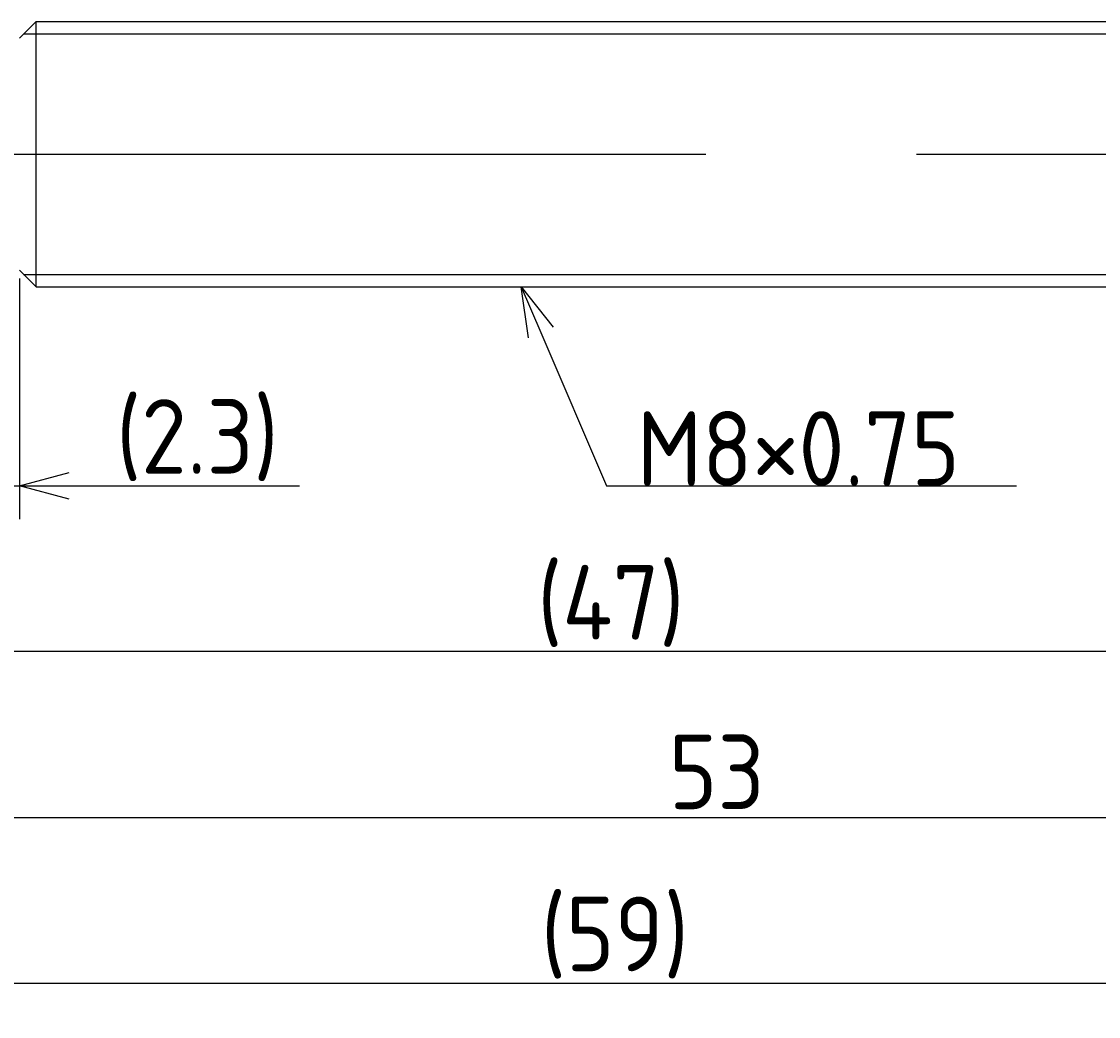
# Model space of a CAD drawing. Extents: x 148 to 301, y 133 to 182.
# Tile 6 of 7: x 232 to 265, y 142 to 172. Entities that reach past the tile are written whole.
import ezdxf

# ---------------------------------------------------------------- set-up
doc = ezdxf.new("R2010")
doc.units = 0
doc.linetypes.add('CENTER', pattern=[50.8, 31.75, -6.35, 6.35, -6.35])
doc.layers.get('0').update_dxf_attribs({"linetype": 'CONTINUOUS'})
doc.layers.get('DEFPOINTS').update_dxf_attribs({"linetype": 'CONTINUOUS'})
doc.layers.add('図形', color=7, linetype='CONTINUOUS')
doc.layers.add('寸法_文字', color=3, linetype='CONTINUOUS')
doc.layers.get('0').off()
doc.styles.add('DIMENSION', font='isocp.shx', dxfattribs={"bigfont": 'bigfont.shx'})
doc.dimstyles.get("Standard").update_dxf_attribs({"dimtxt": 0.18, "dimasz": 0.18, "dimexe": 0.18, "dimexo": 0.0625, "dimgap": 0.09, "dimtad": 0, "dimtih": 1, "dimtoh": 1, "dimzin": 0, "dimcen": 0.09, "dimazin": 3, "dimtfac": 1, "dimtofl": 0, "dimtmove": 0, "dimatfit": 3})

# ---------------------------------------------------------------- blocks, each defined once
blk = doc.blocks.new('_OPEN30')
at = {"color": 0, "linetype": 'BYBLOCK'}
for p, q in [((-1, 0.268), (0, 0)), ((0, 0), (-1, -0.268)), ((0, 0), (-1, 0))]:
    blk.add_line(p, q, dxfattribs=at)
blk = doc.blocks.new('*U27')
at = {"layer": '寸法_文字', "color": 3, "style": 'DIMENSION'}
blk.add_text('(47)', height=2.25, dxfattribs=at).set_placement((247.9125, 152.8625))
blk = doc.blocks.new('*D6')
at = {"layer": 'DEFPOINTS', "color": 0}
for p in [(230, 164), (277, 164), (230, 152.5)]:
    blk.add_point(p, dxfattribs=at)
at = {"layer": '寸法_文字', "color": 3}
for p, q in [((230, 163.75), (230, 151.5)), ((277, 163.75), (277, 151.5)), ((275.5, 152.5), (231.5, 152.5))]:
    blk.add_line(p, q, dxfattribs=at)
at = {"layer": '図形'}
blk.add_blockref('*U27', (0, 0), dxfattribs=at)
at = {"layer": '寸法_文字', "color": 3, "xscale": 1.5, "yscale": 1.5, "zscale": 1.5, "rotation": 180}
blk.add_blockref('_OPEN30', (230, 152.5), dxfattribs=at)
at = {"layer": '寸法_文字', "color": 3, "xscale": 1.5, "yscale": 1.5, "zscale": 1.5}
blk.add_blockref('_OPEN30', (277, 152.5), dxfattribs=at)
blk = doc.blocks.new('*U28')
at = {"layer": '寸法_文字', "color": 3, "style": 'DIMENSION'}
blk.add_text('(59)', height=2.25, dxfattribs=at).set_placement((248.021, 142.863))
blk = doc.blocks.new('*D8')
at = {"layer": 'DEFPOINTS', "color": 0}
for p in [(224, 166.475), (283, 164.3), (283, 142.5)]:
    blk.add_point(p, dxfattribs=at)
at = {"layer": '寸法_文字', "color": 3}
for p, q in [((224, 166.225), (224, 141.5)), ((283, 164.05), (283, 141.5)), ((225.5, 142.5), (281.5, 142.5))]:
    blk.add_line(p, q, dxfattribs=at)
at = {"layer": '図形'}
blk.add_blockref('*U28', (0, 0), dxfattribs=at)
at = {"layer": '寸法_文字', "color": 3, "xscale": 1.5, "yscale": 1.5, "zscale": 1.5, "rotation": 180}
blk.add_blockref('_OPEN30', (224, 142.5), dxfattribs=at)
at = {"layer": '寸法_文字', "color": 3, "xscale": 1.5, "yscale": 1.5, "zscale": 1.5}
blk.add_blockref('_OPEN30', (283, 142.5), dxfattribs=at)
blk = doc.blocks.new('*U15')
at = {"layer": '寸法_文字'}
blk.add_lwpolyline([(248.019, 162.121), (250, 157.5), (251.25, 157.5), (262.368, 157.5)], dxfattribs=at)
at = {"layer": '寸法_文字', "xscale": 1.5, "yscale": 1.5, "zscale": 1.5, "rotation": 113.1985905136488}
blk.add_blockref('_OPEN30', (247.429, 163.5), dxfattribs=at)
blk = doc.blocks.new('*U16')
at = {"layer": '寸法_文字', "style": 'DIMENSION'}
blk.add_text('M8×0.75', height=2.25, dxfattribs=at).set_placement((250.9125, 157.5))
blk = doc.blocks.new('*U29')
at = {"layer": '寸法_文字', "color": 3, "style": 'DIMENSION'}
blk.add_text('53', height=2.25, dxfattribs=at).set_placement((251.878, 147.75))
blk = doc.blocks.new('*D10')
at = {"layer": 'DEFPOINTS', "color": 0}
for p in [(283, 164.3), (230, 164), (283, 147.5)]:
    blk.add_point(p, dxfattribs=at)
at = {"layer": '寸法_文字', "color": 3}
for p, q in [((283, 164.05), (283, 146.5)), ((230, 163.75), (230, 146.5)), ((231.5, 147.5), (281.5, 147.5))]:
    blk.add_line(p, q, dxfattribs=at)
at = {"layer": '図形'}
blk.add_blockref('*U29', (0, 0), dxfattribs=at)
at = {"layer": '寸法_文字', "color": 3, "xscale": 1.5, "yscale": 1.5, "zscale": 1.5, "rotation": 180}
blk.add_blockref('_OPEN30', (230, 147.5), dxfattribs=at)
at = {"layer": '寸法_文字', "color": 3, "xscale": 1.5, "yscale": 1.5, "zscale": 1.5}
blk.add_blockref('_OPEN30', (283, 147.5), dxfattribs=at)
blk = doc.blocks.new('*U21')
at = {"layer": '寸法_文字', "color": 3, "style": 'DIMENSION'}
blk.add_text('(2.3)', height=2.25, dxfattribs=at).set_placement((235.212, 157.863))
blk = doc.blocks.new('*D11')
at = {"layer": 'DEFPOINTS', "color": 0}
for p in [(230, 164), (232.3, 164), (232.3, 157.5)]:
    blk.add_point(p, dxfattribs=at)
at = {"layer": '寸法_文字', "color": 3}
for p, q in [((230, 163.75), (230, 156.5)), ((232.3, 163.75), (232.3, 156.5)), ((228.5, 157.5), (227, 157.5)), ((230, 157.5), (232.3, 157.5)), ((233.8, 157.5), (240.748, 157.5))]:
    blk.add_line(p, q, dxfattribs=at)
at = {"layer": '図形'}
blk.add_blockref('*U21', (0, 0), dxfattribs=at)
at = {"layer": '寸法_文字', "color": 3, "xscale": 1.5, "yscale": 1.5, "zscale": 1.5}
blk.add_blockref('_OPEN30', (230, 157.5), dxfattribs=at)
at = {"layer": '寸法_文字', "color": 3, "xscale": 1.5, "yscale": 1.5, "zscale": 1.5, "rotation": 180}
blk.add_blockref('_OPEN30', (232.3, 157.5), dxfattribs=at)

msp = doc.modelspace()

# ---------------------------------------------------------------- linework, layer by layer
at = {"layer": '図形'}
for p, q in [((232.8, 171.5), (232.3, 171)), ((232.8, 171.5), (276.5, 171.5)), ((232.8, 163.5), (232.8, 171.5)), ((232.8, 163.5), (232.3, 164)), ((232.8, 163.5), (276.5, 163.5))]:
    msp.add_line(p, q, dxfattribs=at)
at = {"layer": '図形', "color": 3}
for p, q in [((232.425, 171.125), (276.875, 171.125)), ((232.425, 163.875), (276.875, 163.875))]:
    msp.add_line(p, q, dxfattribs=at)
at = {"layer": '図形', "color": 3, "linetype": 'CENTER'}
msp.add_line((221.25, 167.5), (285, 167.5), dxfattribs=at)

# ---------------------------------------------------------------- block references
at = {"layer": '図形'}
for name in ['*U15', '*U16']:
    msp.add_blockref(name, (0, 0), dxfattribs=at)

# ---------------------------------------------------------------- dimensions: what is measured, and where the dimension line sits
at = {"layer": '寸法_文字'}
for base, p1, p2, picture, middle in [((283, 142.5), (224, 166.475), (283, 164.3), '*D8', (250.5, 142.5)), ((232.3, 157.5), (230, 164), (232.3, 164), '*D11', (238.024, 157.5)), ((230, 152.5), (277, 164), (230, 164), '*D6', (250.5, 152.5))]:
    dim = msp.add_linear_dim(base=base, p1=p1, p2=p2, text='(<>)', dimstyle='Standard', override={"dimscale": 0.5}, dxfattribs=at)
    dim.commit()
    dim.dimension.update_dxf_attribs({"geometry": picture, "text_midpoint": middle, "dimtype": 128})
dim = msp.add_linear_dim(base=(283, 147.5), p1=(230, 164), p2=(283, 164.3), dimstyle='Standard', override={"dimscale": 0.5}, dxfattribs=at)
dim.commit()
dim.dimension.update_dxf_attribs({"geometry": '*D10', "text_midpoint": (253.5, 147.5), "dimtype": 128})

doc.saveas('drawing.dxf')
